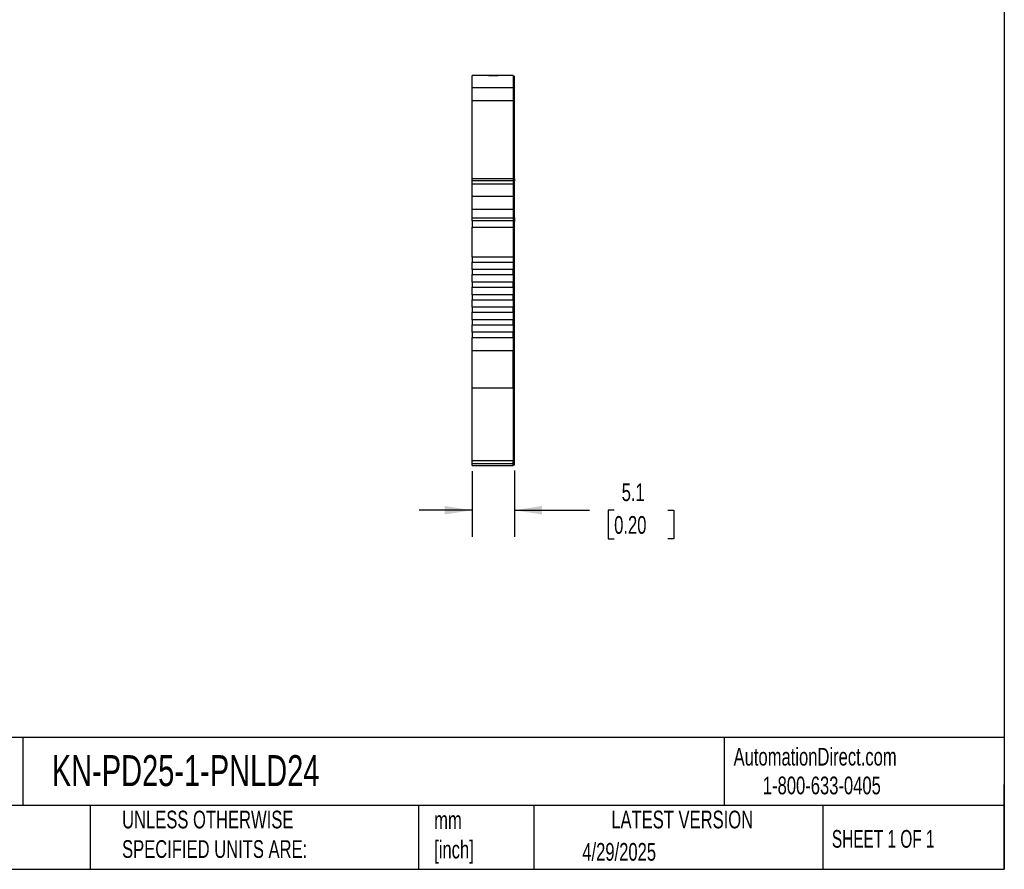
# Model space of a CAD drawing. Header units: millimetres. Extents: x 6 to 273, y 6 to 210.
# Tile 3 of 5: x 155 to 273, y 6 to 108. Entities that reach past the tile are written whole.
import ezdxf

# ---------------------------------------------------------------- set-up
doc = ezdxf.new("R2010")
doc.units = ezdxf.units.MM
doc.linetypes.add('SLD-Solid', pattern=[0])
doc.layers.add('DIMENSIONS', color=140, linetype='SLD-Solid', lineweight=25)
doc.layers.add('TEXT', color=140, linetype='SLD-Solid', lineweight=25)
doc.styles.add('SLDTEXTSTYLE0', font='TXT', dxfattribs={"width": 0.7})
doc.styles.add('SLDTEXTSTYLE1', font='TXT', dxfattribs={"width": 0.65})
doc.dimstyles.new('SLDDIMSTYLE1', dxfattribs={"dimtxt": 2.158008, "dimasz": 3.302, "dimexe": 0, "dimexo": 0.0625, "dimgap": 0.539502, "dimtad": 0, "dimtih": 1, "dimtoh": 1, "dimrnd": 1e-09, "dimzin": 12, "dimdsep": 46, "dimtxsty": 'SLDTEXTSTYLE0', "dimsah": 1, "dimcen": 0.09, "dimadec": 0, "dimazin": 3, "dimtfac": 1, "dimtmove": 0, "dimatfit": 0, "dimfxl": 0, "dimfrac": 2, "dimtolj": 1, "dimtzin": 12, "dimarcsym": 0})

# ---------------------------------------------------------------- blocks, each defined once
blk = doc.blocks.new('_D_3')
at = {"layer": 'DIMENSIONS'}
for p, q in [((209.45, 53.95), (209.45, 46.12)), ((214.5, 54.03), (214.5, 46.12)), ((209.45, 49.29), (203.1, 49.29)), ((214.5, 49.29), (223.49, 49.29)), ((226.42, 49.29), (225.69, 49.29)), ((225.69, 49.29), (225.69, 45.86)), ((232.83, 49.29), (233.56, 49.29)), ((233.56, 49.29), (233.56, 45.86)), ((225.69, 45.86), (226.42, 45.86)), ((233.56, 45.86), (232.83, 45.86))]:
    blk.add_line(p, q, dxfattribs=at)
for points in [[(209.45, 49.29), (206.15, 49.8), (206.15, 48.78)], [(214.5, 49.29), (217.8, 48.78), (217.8, 49.8)]]:
    blk.add_solid(points, dxfattribs=at)
at = {"layer": 'DIMENSIONS', "char_height": 2.117, "attachment_point": 1, "style": 'SLDTEXTSTYLE0'}
for s, insert in [('5.1', (227.32, 52.5)), ('0.20', (226.42, 48.59))]:
    blk.add_mtext(s, dxfattribs=dict(at, insert=insert))

msp = doc.modelspace()

# ---------------------------------------------------------------- linework, layer by layer
for p, q in [((214.352, 101.279), (209.452, 101.279)), ((209.452, 99.824), (209.452, 101.279)), ((214.352, 101.279), (214.352, 99.824)), ((214.352, 101.179), (214.502, 101.179)), ((214.502, 99.811), (214.502, 101.179)), ((209.452, 99.824), (214.352, 99.824)), ((209.452, 98.279), (209.452, 99.824)), ((214.352, 99.824), (214.352, 98.279)), ((214.352, 99.811), (214.502, 99.811)), ((214.502, 98.379), (214.502, 99.811)), ((209.452, 98.279), (214.352, 98.279)), ((209.452, 88.922), (209.452, 98.279)), ((214.352, 98.379), (214.502, 98.379)), ((214.352, 98.279), (214.352, 88.922)), ((214.502, 88.922), (214.502, 98.379)), ((214.352, 88.922), (209.452, 88.922)), ((209.452, 88.721), (209.452, 88.922)), ((209.452, 88.721), (214.352, 88.721)), ((209.452, 88.264), (209.452, 88.721)), ((214.352, 88.264), (209.452, 88.264)), ((209.452, 86.809), (209.452, 88.264)), ((214.352, 88.922), (214.352, 88.721)), ((214.352, 88.922), (214.502, 88.922)), ((214.352, 88.721), (214.352, 88.264)), ((214.502, 88.654), (214.352, 88.654)), ((214.352, 88.264), (214.352, 86.809)), ((214.502, 88.922), (214.502, 88.654)), ((214.502, 88.164), (214.502, 88.654)), ((214.352, 88.164), (214.502, 88.164)), ((214.502, 86.796), (214.502, 88.164)), ((214.352, 86.809), (209.452, 86.809)), ((209.452, 85.264), (209.452, 86.809)), ((214.352, 86.809), (214.352, 85.264)), ((214.352, 86.796), (214.502, 86.796)), ((214.502, 85.364), (214.502, 86.796)), ((214.352, 85.264), (209.452, 85.264)), ((209.452, 84.264), (209.452, 85.264)), ((214.352, 85.364), (214.502, 85.364)), ((214.352, 85.264), (214.352, 84.264)), ((214.502, 84.264), (214.502, 85.364)), ((209.452, 84.264), (214.352, 84.264)), ((209.452, 83.895), (209.452, 84.264)), ((214.352, 83.895), (209.452, 83.895)), ((209.452, 83.895), (209.452, 83.155)), ((214.352, 84.264), (214.352, 83.895)), ((214.352, 84.264), (214.502, 84.264)), ((214.352, 83.895), (214.352, 83.155)), ((214.502, 83.821), (214.352, 83.821)), ((214.502, 84.264), (214.502, 83.821)), ((214.502, 83.155), (214.502, 83.821)), ((209.452, 83.155), (214.352, 83.155)), ((209.452, 79.564), (209.452, 83.155)), ((214.352, 83.155), (214.352, 79.564)), ((214.352, 83.155), (214.502, 83.155)), ((214.502, 68.997), (214.502, 83.155)), ((214.352, 79.564), (209.452, 79.564)), ((209.452, 79.564), (209.452, 78.964)), ((209.452, 78.964), (214.352, 78.964)), ((209.452, 78.064), (209.452, 78.964)), ((214.352, 79.564), (214.352, 78.964)), ((214.352, 78.964), (214.352, 78.064)), ((214.352, 78.064), (209.452, 78.064)), ((209.452, 78.064), (209.452, 77.464)), ((214.352, 77.464), (214.352, 78.064)), ((209.452, 77.464), (214.352, 77.464)), ((209.452, 76.564), (209.452, 77.464)), ((214.352, 76.564), (209.452, 76.564)), ((209.452, 76.564), (209.452, 75.964)), ((214.352, 77.464), (214.352, 76.564)), ((214.352, 75.964), (214.352, 76.564)), ((209.452, 75.964), (214.352, 75.964)), ((209.452, 75.064), (209.452, 75.964)), ((214.352, 75.964), (214.352, 75.064)), ((214.352, 75.064), (209.452, 75.064)), ((209.452, 75.064), (209.452, 74.464)), ((209.452, 74.464), (214.352, 74.464)), ((209.452, 73.564), (209.452, 74.464)), ((214.352, 74.464), (214.352, 75.064)), ((214.352, 74.464), (214.352, 73.564)), ((214.352, 73.564), (209.452, 73.564)), ((209.452, 73.564), (209.452, 72.964)), ((209.452, 72.964), (214.352, 72.964)), ((209.452, 72.064), (209.452, 72.964)), ((214.352, 72.964), (214.352, 73.564)), ((214.352, 72.964), (214.352, 72.064)), ((214.352, 72.064), (209.452, 72.064)), ((209.452, 72.064), (209.452, 71.464)), ((214.352, 71.464), (214.352, 72.064)), ((209.452, 71.464), (214.352, 71.464)), ((209.452, 70.564), (209.452, 71.464)), ((214.352, 71.464), (214.352, 70.564)), ((214.352, 70.564), (209.452, 70.564)), ((209.452, 70.564), (209.452, 69.964)), ((209.452, 69.964), (214.352, 69.964)), ((209.452, 68.34), (209.452, 69.964)), ((214.352, 69.964), (214.352, 70.564)), ((214.352, 69.964), (214.352, 68.34)), ((214.352, 68.34), (209.452, 68.34)), ((209.452, 63.908), (209.452, 68.34)), ((214.502, 68.997), (214.352, 68.997)), ((214.352, 63.908), (214.352, 68.34)), ((214.352, 68.34), (214.502, 68.34)), ((214.502, 68.34), (214.502, 68.997)), ((214.502, 63.997), (214.502, 68.34)), ((209.452, 63.908), (214.352, 63.908)), ((209.452, 55.216), (209.452, 63.908)), ((214.352, 63.997), (214.502, 63.997)), ((214.352, 63.908), (214.352, 55.216)), ((214.502, 55.305), (214.502, 63.997)), ((214.352, 55.216), (209.452, 55.216)), ((209.452, 54.891), (209.452, 55.216)), ((209.452, 54.891), (214.352, 54.891)), ((209.452, 54.629), (209.452, 54.891)), ((209.452, 54.629), (214.352, 54.629)), ((214.352, 55.305), (214.502, 55.305)), ((214.352, 54.891), (214.352, 55.216)), ((214.352, 54.991), (214.502, 54.991)), ((214.352, 54.629), (214.352, 54.891)), ((214.352, 54.729), (214.502, 54.729)), ((214.502, 54.991), (214.502, 55.305)), ((214.502, 54.729), (214.502, 54.991))]:
    msp.add_line(p, q)
msp.add_open_spline([(211.39, 101.279), (211.409, 101.279), (211.447, 101.279), (211.51, 101.279), (211.577, 101.279), (211.674, 101.279), (211.808, 101.279), (211.977, 101.279), (212.146, 101.279), (212.304, 101.279), (212.447, 101.279), (212.525, 101.279), (212.564, 101.279)], degree=3, knots=[0, 0, 0, 0, 0.0602697, 0.1200562, 0.1798933, 0.2403137, 0.3700145, 0.5001284, 0.6298294, 0.7599435, 0.879871, 1, 1, 1, 1])
at = {"layer": 'TEXT'}
for p, q in [((273.05, 209.55), (273.05, 6.35)), ((273.05, 22.126), (6.35, 22.126)), ((155.759, 22.126), (155.759, 13.97)), ((239.575, 22.126), (239.575, 13.97)), ((273.05, 6.35), (273.05, 16.51)), ((273.05, 13.97), (6.35, 13.97)), ((163.78, 13.97), (163.78, 6.35)), ((203.024, 13.97), (203.024, 6.35)), ((216.812, 13.97), (216.812, 6.35)), ((251.349, 13.97), (251.349, 6.35)), ((6.35, 6.35), (273.05, 6.35))]:
    msp.add_line(p, q, dxfattribs=at)

# ---------------------------------------------------------------- texts
for s, insert, char_height, attachment_point, style in [('KN-PD25-1-PNLD24', (159.208, 20.006), 3.70417, 1, 'SLDTEXTSTYLE0'), ('AutomationDirect.com', (240.695, 20.877), 2.11667, 1, 'SLDTEXTSTYLE0'), ('1-800-633-0405', (244.192, 17.437), 2.11667, 1, 'SLDTEXTSTYLE0'), ('UNLESS OTHERWISE ^JSPECIFIED UNITS ARE:', (167.608, 13.361), 2.11667, 1, 'SLDTEXTSTYLE0'), ('LATEST VERSION', (234.552, 13.364), 2.11667, 2, 'SLDTEXTSTYLE0'), ('mm^J[inch]', (204.907, 13.297), 2.1167, 1, 'SLDTEXTSTYLE0'), ('SHEET 1 OF 1', (252.441, 11.051), 2.11667, 1, 'SLDTEXTSTYLE1'), ('4/29/2025', (222.613, 9.497), 2.1167, 1, 'SLDTEXTSTYLE0')]:
    msp.add_mtext(s, dxfattribs=dict(at, insert=insert, char_height=char_height, attachment_point=attachment_point, style=style))

# ---------------------------------------------------------------- dimensions: what is measured, and where the dimension line sits
at = {"layer": 'DIMENSIONS'}
dim = msp.add_linear_dim(base=(214.502, 49.292), p1=(209.452, 55.216), p2=(214.502, 55.305), angle=0, dimstyle='SLDDIMSTYLE1', dxfattribs=at)
dim.commit()
dim.dimension.update_dxf_attribs({"geometry": '_D_3', "text_midpoint": (229.624, 49.292), "dimtype": 160})

doc.saveas('drawing.dxf')
